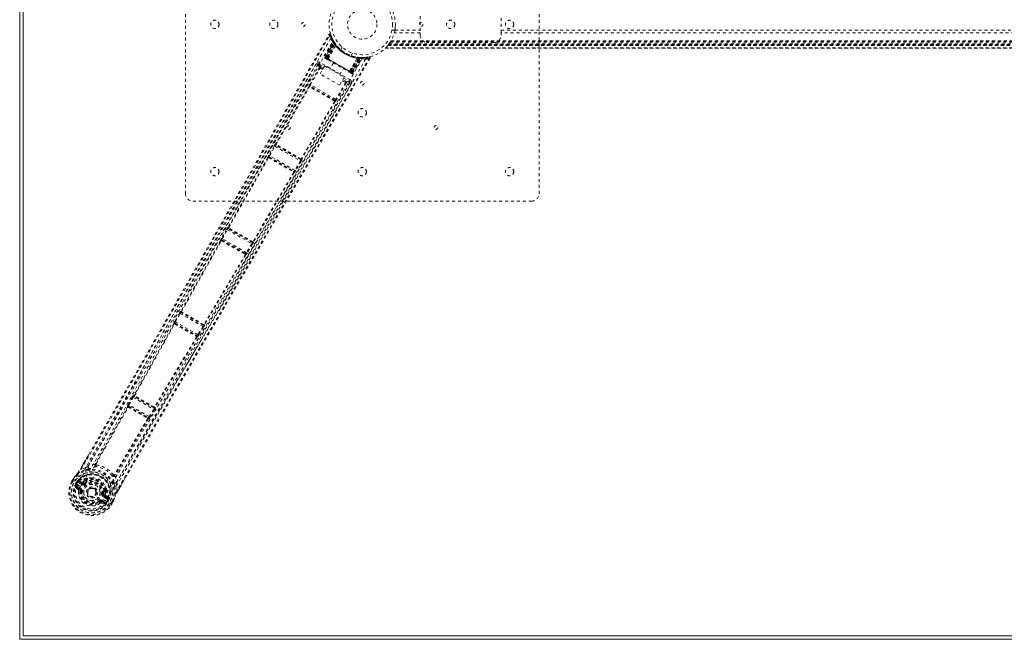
# Model space of a CAD drawing. Header units: inches. Extents: x 7.1 to 78.6, y 19.7 to 61.4.
# Tile 1 of 5: x 7.1 to 40.5, y 19.7 to 40.7. Entities that reach past the tile are written whole.
import ezdxf

# ---------------------------------------------------------------- set-up
doc = ezdxf.new("R2010")
doc.units = ezdxf.units.IN
doc.header["$MEASUREMENT"] = 0
doc.linetypes.add('SLD-Dashed', pattern=[0.075, 0.05, -0.025])
doc.linetypes.add('SLD-Solid', pattern=[0])

msp = doc.modelspace()

# ---------------------------------------------------------------- linework, layer by layer
at = {"color": 7, "linetype": 'SLD-Solid', "lineweight": 15}
for p, q in [((7.09, 19.682), (7.09, 61.432)), ((7.208, 19.801), (7.208, 61.314)), ((7.208, 61.314), (7.208, 19.801)), ((78.472, 19.801), (7.208, 19.801)), ((7.208, 19.801), (78.472, 19.801)), ((78.59, 19.682), (7.09, 19.682))]:
    msp.add_line(p, q, dxfattribs=at)
at = {"color": 7, "linetype": 'SLD-Dashed', "lineweight": 0}
for p, q in [((12.715, 34.807), (12.715, 46.307)), ((24.715, 46.307), (24.715, 34.807)), ((20.68, 40.839), (20.68, 40.276)), ((23.43, 40.276), (23.43, 40.839)), ((19.726, 40.357), (19.822, 40.357)), ((20.68, 40.276), (19.805, 40.276)), ((19.823, 40.36), (20.68, 40.36)), ((20.68, 40.192), (20.68, 40.276)), ((23.43, 40.36), (62.25, 40.36)), ((62.25, 40.276), (23.43, 40.276)), ((23.43, 40.276), (23.43, 40.192)), ((17.444, 39.449), (17.728, 39.984)), ((17.455, 39.442), (17.736, 39.97)), ((17.749, 39.954), (17.47, 39.429)), ((17.471, 39.433), (17.747, 39.951)), ((17.477, 39.429), (17.756, 39.912)), ((17.489, 39.422), (17.764, 39.9)), ((17.776, 39.883), (17.505, 39.413)), ((17.529, 39.399), (17.789, 39.887)), ((17.789, 39.885), (17.53, 39.399)), ((17.554, 39.385), (17.811, 39.842)), ((17.814, 39.838), (17.557, 39.383)), ((17.736, 39.999), (17.728, 40.013)), ((17.736, 39.97), (17.728, 39.984)), ((17.739, 39.992), (17.731, 40.006)), ((17.787, 39.918), (17.746, 39.981)), ((17.789, 39.887), (17.747, 39.951)), ((17.776, 39.883), (17.8, 39.9)), ((17.781, 39.926), (17.78, 39.928)), ((17.788, 39.916), (17.787, 39.918)), ((17.789, 39.915), (17.788, 39.916)), ((17.789, 39.887), (17.789, 39.885)), ((17.814, 39.838), (17.811, 39.842)), ((17.83, 39.859), (17.826, 39.864)), ((18.037, 39.782), (17.989, 39.699)), ((66.167, 39.764), (19.513, 39.764)), ((19.588, 39.847), (19.584, 39.842)), ((66.097, 39.842), (19.584, 39.842)), ((19.584, 39.842), (66.097, 39.842)), ((19.588, 39.847), (66.093, 39.847)), ((19.591, 39.851), (19.589, 39.848)), ((19.589, 39.848), (66.092, 39.848)), ((66.09, 39.851), (19.591, 39.851)), ((19.591, 39.851), (66.09, 39.851)), ((66.08, 39.863), (19.6, 39.863)), ((66.077, 39.867), (19.604, 39.867)), ((19.605, 39.869), (66.076, 39.869)), ((19.607, 39.871), (66.074, 39.871)), ((19.623, 39.893), (66.057, 39.893)), ((19.668, 39.959), (66.013, 39.959)), ((19.683, 39.984), (65.997, 39.984)), ((19.694, 40.002), (65.987, 40.002)), ((23.18, 39.942), (20.93, 39.942)), ((17.444, 39.449), (17.455, 39.442)), ((17.489, 39.422), (17.455, 39.442)), ((17.471, 39.433), (17.529, 39.399)), ((18.357, 38.921), (17.478, 39.429)), ((18.335, 39.499), (18.383, 39.582)), ((18.573, 39.44), (18.607, 39.437)), ((18.604, 39.435), (18.601, 39.407)), ((18.622, 39.434), (18.624, 39.434)), ((18.626, 39.433), (18.624, 39.434)), ((18.7, 39.43), (18.626, 39.433)), ((18.638, 39.433), (18.636, 39.404)), ((18.693, 39.431), (18.814, 39.434)), ((18.737, 39.43), (18.721, 39.43)), ((18.84, 39.437), (18.816, 39.433)), ((18.822, 39.435), (18.953, 39.455)), ((19.5, 39.752), (66.181, 39.752)), ((66.18, 39.752), (19.501, 39.752)), ((19.502, 39.752), (66.179, 39.752)), ((17.216, 39.201), (17.164, 39.231)), ((17.215, 39.199), (17.214, 39.198)), ((17.223, 39.21), (17.216, 39.201)), ((17.223, 39.209), (17.217, 39.201)), ((17.257, 39.212), (17.421, 39.117)), ((17.282, 38.877), (17.439, 39.149)), ((18.31, 38.674), (17.287, 39.264)), ((17.392, 39.068), (17.308, 39.117)), ((17.439, 39.149), (18.105, 38.765)), ((17.475, 39.397), (17.467, 39.402)), ((17.483, 39.393), (17.53, 39.365)), ((17.489, 39.422), (18.345, 38.928)), ((18.329, 38.937), (17.505, 39.413)), ((17.53, 39.399), (17.529, 39.399)), ((17.554, 39.385), (17.557, 39.383)), ((17.734, 39.248), (17.618, 39.046)), ((18.278, 38.967), (18.543, 39.417)), ((18.547, 39.417), (18.281, 38.965)), ((18.304, 38.952), (18.596, 39.419)), ((18.598, 39.419), (18.305, 38.951)), ((18.329, 38.937), (18.601, 39.407)), ((18.345, 38.928), (18.621, 39.405)), ((18.636, 39.404), (18.357, 38.921)), ((18.361, 38.915), (18.676, 39.419)), ((18.363, 38.918), (18.675, 39.416)), ((18.379, 38.908), (18.696, 39.416)), ((18.391, 38.902), (18.712, 39.416)), ((18.547, 39.417), (18.543, 39.417)), ((18.596, 39.419), (18.598, 39.419)), ((18.675, 39.416), (18.598, 39.419)), ((18.712, 39.416), (18.696, 39.416)), ((18.985, 39.411), (18.959, 39.426)), ((17.261, 39.092), (16.933, 38.519)), ((16.958, 38.505), (17.287, 39.077)), ((17.948, 38.493), (17.282, 38.877)), ((17.37, 39.029), (17.287, 39.077)), ((18.105, 38.765), (17.948, 38.493)), ((17.955, 38.851), (18.072, 39.053)), ((18.276, 38.935), (18.323, 38.908)), ((18.278, 38.967), (18.281, 38.965)), ((18.305, 38.951), (18.304, 38.952)), ((18.305, 38.951), (18.363, 38.918)), ((18.391, 38.902), (18.357, 38.921)), ((18.379, 38.908), (18.391, 38.902)), ((16.903, 38.45), (15.776, 36.495)), ((15.794, 36.483), (16.921, 38.438)), ((16.902, 38.45), (16.903, 38.45)), ((16.943, 38.461), (16.943, 38.462)), ((17.787, 37.975), (16.943, 38.462)), ((17.816, 38.009), (16.958, 38.505)), ((18.147, 38.58), (17.816, 38.009)), ((18.173, 38.565), (17.842, 37.994)), ((18.036, 38.644), (18.147, 38.58)), ((18.171, 38.618), (18.058, 38.683)), ((18.087, 38.733), (18.28, 38.622)), ((18.288, 38.577), (18.289, 38.579)), ((18.29, 38.582), (18.294, 38.591)), ((18.291, 38.58), (18.294, 38.591)), ((18.342, 38.55), (18.291, 38.58)), ((17.777, 37.944), (16.647, 35.991)), ((17.796, 37.934), (16.666, 35.981)), ((17.787, 37.975), (17.786, 37.975)), ((17.797, 37.934), (17.796, 37.934)), ((15.728, 36.434), (15.545, 36.111)), ((15.776, 36.495), (15.772, 36.495)), ((15.783, 36.454), (15.787, 36.454)), ((16.628, 35.966), (15.783, 36.454)), ((15.791, 36.452), (15.791, 36.452)), ((15.571, 36.096), (15.754, 36.419)), ((16.424, 35.604), (15.571, 36.096)), ((15.754, 36.419), (16.612, 35.924)), ((15.516, 36.041), (14.161, 33.664)), ((14.179, 33.652), (15.534, 36.029)), ((15.515, 36.042), (15.516, 36.041)), ((15.557, 36.052), (15.556, 36.054)), ((15.556, 36.054), (16.395, 35.569)), ((15.56, 36.05), (15.56, 36.05)), ((16.612, 35.924), (16.424, 35.604)), ((16.637, 35.909), (16.45, 35.589)), ((16.622, 35.972), (16.623, 35.972)), ((16.626, 35.97), (16.628, 35.966)), ((16.666, 35.981), (16.669, 35.977)), ((16.384, 35.538), (15.003, 33.176)), ((16.404, 35.528), (15.023, 33.167)), ((16.389, 35.571), (16.389, 35.571)), ((16.395, 35.569), (16.393, 35.569)), ((16.405, 35.528), (16.404, 35.528)), ((24.465, 34.557), (12.965, 34.557)), ((14.113, 33.603), (13.941, 33.295)), ((13.967, 33.28), (14.139, 33.588)), ((14.139, 33.588), (14.968, 33.11)), ((14.161, 33.664), (14.156, 33.664)), ((14.167, 33.624), (14.172, 33.624)), ((14.985, 33.152), (14.167, 33.624)), ((14.175, 33.622), (14.176, 33.622)), ((13.912, 33.224), (12.561, 30.821)), ((12.58, 30.808), (13.93, 33.212)), ((13.911, 33.226), (13.912, 33.224)), ((13.953, 33.236), (13.952, 33.237)), ((13.952, 33.237), (14.757, 32.772)), ((13.957, 33.233), (13.957, 33.233)), ((14.787, 32.807), (13.967, 33.28)), ((14.968, 33.11), (14.787, 32.807)), ((14.993, 33.094), (14.813, 32.792)), ((14.979, 33.158), (14.979, 33.158)), ((14.982, 33.156), (14.985, 33.152)), ((15.023, 33.167), (15.026, 33.162)), ((14.752, 32.774), (14.752, 32.774)), ((14.757, 32.772), (14.756, 32.772)), ((14.747, 32.741), (13.34, 30.369)), ((14.766, 32.731), (13.36, 30.36)), ((14.768, 32.731), (14.766, 32.731)), ((12.511, 30.76), (12.354, 30.473)), ((12.38, 30.458), (12.538, 30.745)), ((12.538, 30.745), (13.307, 30.301)), ((12.561, 30.821), (12.554, 30.822)), ((12.565, 30.781), (12.572, 30.781)), ((13.324, 30.343), (12.565, 30.781)), ((12.368, 30.412), (12.366, 30.414)), ((12.366, 30.414), (13.106, 29.987)), ((13.137, 30.021), (12.38, 30.458)), ((12.325, 30.403), (12.327, 30.401)), ((13.307, 30.301), (13.137, 30.021)), ((13.332, 30.286), (13.162, 30.006)), ((13.32, 30.349), (13.324, 30.343)), ((13.36, 30.36), (13.364, 30.354)), ((13.106, 29.987), (13.103, 29.988)), ((13.116, 29.946), (13.114, 29.946)), ((10.914, 27.91), (10.773, 27.651)), ((10.799, 27.637), (10.94, 27.896)), ((10.94, 27.896), (11.638, 27.493)), ((10.97, 27.969), (10.959, 27.971)), ((10.97, 27.931), (10.981, 27.929)), ((11.653, 27.536), (10.97, 27.931)), ((10.991, 27.949), (10.991, 27.949)), ((10.75, 27.576), (9.658, 25.644)), ((9.677, 25.63), (10.769, 27.563)), ((10.747, 27.58), (10.75, 27.576)), ((10.773, 27.651), (10.761, 27.626)), ((10.777, 27.564), (10.777, 27.564)), ((10.791, 27.588), (10.788, 27.592)), ((10.788, 27.592), (11.45, 27.21)), ((11.484, 27.242), (10.799, 27.637)), ((11.638, 27.493), (11.484, 27.242)), ((11.663, 27.477), (11.509, 27.226)), ((11.646, 27.545), (11.653, 27.536)), ((11.686, 27.555), (11.693, 27.547)), ((11.435, 27.179), (10.307, 25.266)), ((11.456, 27.169), (10.329, 25.257)), ((11.45, 27.21), (11.446, 27.21)), ((11.46, 27.168), (11.456, 27.169)), ((11.509, 27.226), (11.494, 27.203)), ((9.15, 25.462), (9.437, 25.959)), ((9.317, 25.499), (9.176, 25.448)), ((9.646, 25.631), (9.645, 25.631)), ((9.676, 25.63), (9.676, 25.629)), ((8.863, 25.053), (8.903, 25.12)), ((8.905, 25.12), (8.865, 25.052)), ((8.928, 25.105), (8.889, 25.038)), ((8.903, 25.12), (8.903, 25.12)), ((8.927, 25.16), (8.929, 25.164)), ((9.092, 25.057), (9.106, 25.061)), ((9.106, 25.061), (9.106, 25.061)), ((9.106, 25.061), (9.106, 25.061)), ((9.217, 25.021), (9.106, 25.061)), ((9.336, 25.086), (9.252, 25.027)), ((9.356, 25.119), (9.336, 25.086)), ((9.374, 25.105), (9.355, 25.071)), ((9.372, 25.137), (9.392, 25.148)), ((10.307, 25.265), (10.307, 25.266)), ((10.324, 25.239), (10.324, 25.239)), ((10.729, 25.252), (10.425, 24.726)), ((8.863, 25.053), (8.867, 25.051)), ((8.913, 25.024), (8.867, 25.051)), ((9.059, 24.94), (8.913, 25.024)), ((8.979, 24.844), (9.07, 24.765)), ((8.994, 24.977), (9.031, 25.04)), ((9.056, 25.024), (9.02, 24.962)), ((9.025, 24.96), (9.02, 24.962)), ((9.114, 24.785), (9.023, 24.861)), ((9.023, 24.861), (9.124, 24.802)), ((9.063, 25.026), (9.025, 24.96)), ((9.025, 24.96), (9.025, 24.96)), ((9.031, 25.04), (9.032, 25.041)), ((9.032, 25.041), (9.056, 25.024)), ((9.038, 24.886), (9.139, 24.828)), ((9.057, 25.025), (9.073, 25.045)), ((9.057, 25.025), (9.072, 25.039)), ((9.059, 24.94), (9.059, 24.94)), ((9.072, 25.039), (9.063, 25.026)), ((9.092, 25.057), (9.088, 25.055)), ((9.2, 24.934), (9.088, 24.998)), ((9.092, 25.057), (9.092, 25.057)), ((9.103, 25.024), (9.227, 24.981)), ((9.215, 24.96), (9.103, 25.024)), ((9.114, 24.785), (9.124, 24.802)), ((9.227, 24.981), (9.215, 24.96)), ((9.374, 25.044), (9.296, 24.989)), ((9.296, 24.989), (9.313, 24.966)), ((9.401, 24.736), (9.405, 24.745)), ((9.405, 24.745), (9.413, 24.757)), ((9.984, 24.708), (10.003, 24.741)), ((10.025, 24.732), (10.006, 24.699)), ((10.032, 24.778), (10.033, 24.756)), ((10.4, 24.741), (10.374, 24.889)), ((9.085, 24.724), (9.144, 24.717)), ((9.144, 24.717), (9.144, 24.724)), ((9.168, 24.714), (9.144, 24.717)), ((9.882, 24.399), (9.983, 24.341)), ((9.914, 24.619), (9.943, 24.616)), ((9.943, 24.616), (9.951, 24.711)), ((9.943, 24.616), (9.944, 24.593)), ((10.054, 24.441), (9.943, 24.505)), ((9.97, 24.553), (9.958, 24.531)), ((10.069, 24.467), (9.958, 24.531)), ((9.97, 24.553), (10.069, 24.467)), ((10.01, 24.563), (10.1, 24.487)), ((10.09, 24.433), (10.053, 24.366)), ((10.057, 24.364), (10.093, 24.426)), ((10.119, 24.412), (10.083, 24.349)), ((10.098, 24.446), (10.09, 24.433)), ((10.093, 24.427), (10.098, 24.446)), ((10.093, 24.426), (10.119, 24.413)), ((10.103, 24.474), (10.1, 24.487)), ((10.104, 24.469), (10.103, 24.473)), ((10.119, 24.413), (10.119, 24.412)), ((10.337, 24.55), (10.33, 24.534)), ((9.783, 24.348), (9.768, 24.367)), ((9.856, 24.356), (9.867, 24.374)), ((9.968, 24.315), (9.856, 24.356)), ((9.861, 24.308), (9.976, 24.269)), ((9.867, 24.374), (9.968, 24.315)), ((10.018, 24.386), (10.144, 24.313)), ((10.018, 24.386), (10.018, 24.386)), ((10.053, 24.366), (10.057, 24.364)), ((10.144, 24.313), (10.164, 24.302)), ((10.164, 24.302), (10.21, 24.275)), ((10.188, 24.288), (10.226, 24.355)), ((10.21, 24.275), (10.214, 24.273)), ((10.213, 24.273), (10.252, 24.342)), ((10.214, 24.273), (10.252, 24.341)), ((10.252, 24.341), (10.252, 24.341)), ((10.275, 24.382), (10.277, 24.386))]:
    msp.add_line(p, q, dxfattribs=at)
at = {"color": 7, "linetype": 'SLD-Dashed', "lineweight": 0, "flags": 128}
for points in [[(9.176, 25.448), (9.847, 26.603), (10.524, 27.775), (11.211, 28.97), (11.87, 30.121), (12.548, 31.307), (13.225, 32.493), (13.868, 33.623), (14.439, 34.626), (14.838, 35.326), (15.493, 36.478), (16.058, 37.471), (16.597, 38.418), (17.116, 39.329), (17.614, 40.203)], [(9.437, 25.959), (11.275, 29.141), (13.382, 32.831), (15.485, 36.524), (17.587, 40.218)], [(17.587, 40.218), (17.588, 40.217), (17.589, 40.216), (17.595, 40.214), (17.603, 40.209), (17.608, 40.206), (17.613, 40.203)], [(17.639, 40.211), (17.635, 40.218), (17.629, 40.224), (17.622, 40.228), (17.615, 40.231), (17.607, 40.232), (17.6, 40.23), (17.594, 40.226), (17.589, 40.22)], [(17.643, 40.077), (16.42, 37.963), (15.202, 35.846), (13.994, 33.726), (12.798, 31.601), (11.865, 29.93), (10.935, 28.26), (10.003, 26.594), (9.059, 24.94)], [(9.151, 24.866), (10.111, 26.547), (11.057, 28.24), (12, 29.938), (12.946, 31.637), (13.9, 33.333), (15.16, 35.551), (16.431, 37.764), (17.71, 39.974)], [(17.728, 40.013), (17.729, 40.011), (17.729, 40.011)], [(17.826, 39.864), (17.827, 39.862), (17.827, 39.86), (17.826, 39.858), (17.824, 39.855), (17.822, 39.852), (17.819, 39.848), (17.815, 39.845), (17.811, 39.842)], [(17.477, 39.429), (17.464, 39.437), (17.453, 39.443), (17.449, 39.445), (17.446, 39.447), (17.444, 39.449)], [(17.505, 39.413), (17.498, 39.417), (17.492, 39.421), (17.486, 39.424), (17.48, 39.427), (17.476, 39.43), (17.473, 39.432), (17.472, 39.433), (17.471, 39.433)], [(18.559, 39.441), (18.558, 39.441), (18.556, 39.439), (18.554, 39.437), (18.553, 39.434), (18.551, 39.431), (18.55, 39.426), (18.548, 39.422), (18.547, 39.417)], [(18.657, 39.431), (18.647, 39.431), (18.638, 39.43)], [(17.164, 39.231), (16.861, 38.7), (16.541, 38.138), (16.204, 37.545), (15.849, 36.921), (15.482, 36.276), (15.432, 36.19), (15.383, 36.103), (15.333, 36.015), (15.283, 35.927), (15.232, 35.838), (15.169, 35.726), (14.978, 35.392), (14.809, 35.094), (14.66, 34.832), (14.533, 34.608), (14.462, 34.484), (14.4, 34.376), (14.347, 34.282), (14.302, 34.203), (14.266, 34.139), (14.238, 34.09), (14.173, 33.976), (14.087, 33.825), (13.828, 33.371), (13.59, 32.952), (13.476, 32.752), (13.368, 32.562), (13.264, 32.38), (13.136, 32.154), (13.006, 31.926), (12.879, 31.704), (12.756, 31.488), (12.201, 30.516), (11.611, 29.482), (11.044, 28.493), (10.469, 27.492), (9.887, 26.484), (9.317, 25.499)], [(17.216, 39.201), (15.273, 35.789), (13.331, 32.376), (11.385, 28.967), (9.424, 25.566)], [(18.713, 39.395), (17.497, 37.283), (16.274, 35.175), (15.044, 33.074), (13.803, 30.982), (12.823, 29.343), (11.842, 27.707), (10.867, 26.071), (9.908, 24.429)], [(18.835, 39.389), (17.616, 37.272), (16.392, 35.159), (15.159, 33.053), (13.918, 30.954), (12.937, 29.311), (11.955, 27.671), (10.979, 26.03), (10.018, 24.386)], [(18.959, 39.426), (18.487, 38.619), (17.996, 37.78), (17.486, 36.91), (17.098, 36.246), (17.046, 36.158), (16.994, 36.07), (16.942, 35.981), (16.89, 35.892), (16.838, 35.803), (16.775, 35.695), (16.589, 35.379), (16.42, 35.09), (16.267, 34.828), (16.13, 34.593), (15.873, 34.155), (15.649, 33.772), (15.316, 33.205), (15.014, 32.687), (14.74, 32.22), (14.433, 31.695), (14.12, 31.16), (13.516, 30.125), (12.873, 29.023), (12.254, 27.957), (11.632, 26.884), (11.007, 25.801), (10.4, 24.741)], [(18.985, 39.411), (16.838, 35.743), (14.691, 32.076), (12.549, 28.406), (10.729, 25.252)], [(17.216, 39.201), (17.221, 39.165), (17.267, 39.105)], [(17.287, 39.264), (17.276, 39.245), (17.266, 39.228), (17.259, 39.217), (17.257, 39.212)], [(17.308, 39.117), (17.262, 39.176), (17.257, 39.212)], [(17.491, 39.388), (17.489, 39.389), (17.488, 39.39), (17.485, 39.391)], [(17.53, 39.399), (17.533, 39.397), (17.538, 39.394), (17.545, 39.39), (17.554, 39.385)], [(17.542, 39.359), (17.542, 39.358), (17.544, 39.357), (17.545, 39.356), (17.548, 39.355)], [(17.548, 39.355), (17.546, 39.359), (17.546, 39.366), (17.549, 39.375), (17.554, 39.385)], [(17.548, 39.355), (17.724, 39.253), (17.903, 39.15), (18.081, 39.047), (18.257, 38.945)], [(17.557, 39.383), (17.736, 39.28), (17.917, 39.175), (18.099, 39.07), (18.278, 38.967)], [(17.261, 39.092), (17.264, 39.09), (17.27, 39.087), (17.278, 39.082), (17.287, 39.077)], [(18.281, 38.965), (18.278, 38.961), (18.274, 38.956), (18.271, 38.952), (18.268, 38.949), (18.265, 38.947), (18.262, 38.945), (18.26, 38.945), (18.258, 38.945)], [(18.258, 38.945), (18.26, 38.944), (18.262, 38.943), (18.263, 38.942), (18.264, 38.942)], [(18.281, 38.965), (18.289, 38.96), (18.297, 38.956), (18.302, 38.953), (18.304, 38.952)], [(18.363, 38.918), (18.363, 38.918), (18.361, 38.919), (18.358, 38.92), (18.354, 38.923), (18.349, 38.926), (18.343, 38.929), (18.336, 38.933), (18.329, 38.937)], [(18.331, 38.903), (18.334, 38.901), (18.336, 38.9), (18.338, 38.899), (18.339, 38.898)], [(18.345, 38.928), (18.358, 38.921), (18.369, 38.915), (18.376, 38.91), (18.379, 38.908)], [(10.374, 24.889), (10.752, 25.546), (11.148, 26.234), (11.564, 26.953), (11.999, 27.703), (12.427, 28.438), (12.788, 29.058), (13.133, 29.65), (13.504, 30.286), (13.901, 30.964), (14.023, 31.173), (14.147, 31.385), (14.273, 31.601), (14.383, 31.789), (14.472, 31.941), (14.566, 32.101), (14.664, 32.269), (14.766, 32.443), (14.973, 32.796), (15.195, 33.177), (15.434, 33.584), (15.481, 33.664), (15.493, 33.684), (15.501, 33.698), (15.513, 33.718), (15.528, 33.744), (15.545, 33.774), (15.567, 33.81), (15.641, 33.937), (15.738, 34.103), (15.84, 34.277), (15.958, 34.479), (16.094, 34.71), (16.152, 34.809), (16.212, 34.912), (16.275, 35.02), (16.341, 35.133), (16.383, 35.204), (16.423, 35.273), (16.845, 35.993), (17.252, 36.688), (17.637, 37.345), (18, 37.966), (18.342, 38.55)], [(10.378, 25.016), (12.343, 28.414), (14.322, 31.804), (16.306, 35.192), (18.291, 38.58)], [(16.933, 38.705), (16.714, 38.32), (16.432, 37.825), (16.169, 37.363), (15.925, 36.934), (15.705, 36.547), (15.503, 36.193), (15.32, 35.871), (15.156, 35.582), (14.931, 35.186), (14.784, 34.929)], [(16.943, 38.461), (16.937, 38.464), (16.931, 38.464), (16.925, 38.463), (16.921, 38.46), (16.918, 38.456), (16.917, 38.45), (16.918, 38.444), (16.921, 38.438)], [(17.775, 37.951), (17.565, 38.072), (17.352, 38.195), (17.138, 38.319), (16.929, 38.44)], [(16.958, 38.505), (16.949, 38.51), (16.941, 38.514), (16.935, 38.518), (16.933, 38.519)], [(17.782, 37.977), (17.68, 38.035), (17.577, 38.095), (17.474, 38.155), (17.37, 38.214), (17.275, 38.269), (17.18, 38.324), (17.088, 38.377), (17.017, 38.418), (16.947, 38.459)], [(18.173, 38.565), (18.17, 38.567), (18.164, 38.57), (18.157, 38.575), (18.147, 38.58)], [(18.28, 38.622), (18.245, 38.608), (18.171, 38.618)], [(18.291, 38.58), (18.256, 38.567), (18.182, 38.577)], [(18.28, 38.622), (18.28, 38.623), (18.282, 38.626), (18.285, 38.631), (18.289, 38.638), (18.293, 38.645), (18.299, 38.654), (18.304, 38.664), (18.31, 38.674)], [(17.777, 37.944), (17.777, 37.948), (17.776, 37.95), (17.775, 37.951), (17.775, 37.951)], [(17.777, 37.944), (17.784, 37.944), (17.79, 37.946), (17.794, 37.95), (17.796, 37.954), (17.797, 37.96), (17.795, 37.965), (17.791, 37.97), (17.786, 37.975)], [(17.842, 37.994), (17.841, 37.995), (17.839, 37.996), (17.836, 37.997), (17.833, 37.999), (17.829, 38.002), (17.825, 38.004), (17.821, 38.007), (17.816, 38.009)], [(15.754, 36.419), (15.75, 36.421), (15.745, 36.424), (15.741, 36.427), (15.737, 36.429), (15.734, 36.431), (15.731, 36.432), (15.729, 36.433), (15.728, 36.434)], [(15.794, 36.483), (15.788, 36.483), (15.783, 36.481), (15.779, 36.477), (15.776, 36.473), (15.776, 36.468), (15.778, 36.463), (15.782, 36.458), (15.787, 36.454)], [(15.794, 36.483), (15.795, 36.479), (15.796, 36.477), (15.796, 36.477), (15.797, 36.476)], [(15.547, 36.11), (15.54, 36.101), (15.538, 36.097)], [(15.571, 36.096), (15.562, 36.102), (15.554, 36.106), (15.548, 36.11), (15.545, 36.111)], [(15.557, 36.052), (15.55, 36.055), (15.544, 36.055), (15.538, 36.054), (15.534, 36.051), (15.531, 36.047), (15.53, 36.041), (15.531, 36.035), (15.534, 36.029)], [(15.542, 36.03), (15.541, 36.031), (15.54, 36.031), (15.538, 36.031), (15.534, 36.029)], [(16.637, 35.909), (16.637, 35.909), (16.635, 35.91), (16.632, 35.912), (16.629, 35.914), (16.625, 35.916), (16.621, 35.918), (16.616, 35.921), (16.612, 35.924)], [(16.626, 35.97), (16.632, 35.967), (16.638, 35.966), (16.643, 35.967), (16.648, 35.97), (16.65, 35.974), (16.651, 35.979), (16.65, 35.985), (16.647, 35.991)], [(16.64, 35.989), (16.641, 35.989), (16.642, 35.989), (16.644, 35.989), (16.647, 35.991)], [(16.384, 35.538), (16.384, 35.542), (16.383, 35.544), (16.383, 35.545), (16.382, 35.545)], [(16.384, 35.538), (16.391, 35.538), (16.397, 35.54), (16.401, 35.544), (16.404, 35.549), (16.404, 35.554), (16.402, 35.56), (16.398, 35.565), (16.393, 35.569)], [(16.45, 35.589), (16.447, 35.59), (16.441, 35.594), (16.433, 35.599), (16.424, 35.604)], [(16.441, 35.576), (16.443, 35.579), (16.448, 35.59)], [(14.139, 33.588), (14.134, 33.591), (14.13, 33.593), (14.125, 33.596), (14.122, 33.598), (14.118, 33.6), (14.116, 33.601), (14.114, 33.602), (14.113, 33.603)], [(14.179, 33.652), (14.173, 33.652), (14.168, 33.65), (14.164, 33.647), (14.161, 33.643), (14.161, 33.638), (14.163, 33.632), (14.167, 33.628), (14.172, 33.624)], [(14.179, 33.652), (14.18, 33.648), (14.18, 33.647), (14.181, 33.646), (14.182, 33.646)], [(13.953, 33.236), (13.946, 33.238), (13.94, 33.239), (13.934, 33.238), (13.929, 33.235), (13.927, 33.23), (13.926, 33.224), (13.927, 33.218), (13.93, 33.212)], [(13.938, 33.213), (13.937, 33.214), (13.936, 33.214), (13.934, 33.214), (13.93, 33.212)], [(13.943, 33.294), (13.935, 33.282), (13.932, 33.278)], [(13.967, 33.28), (13.958, 33.285), (13.95, 33.29), (13.944, 33.293), (13.941, 33.295)], [(14.993, 33.094), (14.993, 33.095), (14.991, 33.096), (14.988, 33.097), (14.985, 33.099), (14.981, 33.102), (14.977, 33.104), (14.972, 33.107), (14.968, 33.11)], [(14.982, 33.156), (14.988, 33.153), (14.994, 33.153), (15, 33.154), (15.004, 33.156), (15.007, 33.16), (15.007, 33.165), (15.006, 33.171), (15.003, 33.176)], [(14.996, 33.175), (14.997, 33.175), (14.998, 33.175), (15, 33.175), (15.003, 33.176)], [(14.747, 32.741), (14.746, 32.745), (14.745, 32.747), (14.745, 32.747), (14.744, 32.748)], [(14.747, 32.741), (14.754, 32.741), (14.759, 32.743), (14.764, 32.746), (14.767, 32.751), (14.767, 32.757), (14.765, 32.763), (14.761, 32.768), (14.756, 32.772)], [(14.813, 32.792), (14.81, 32.793), (14.804, 32.797), (14.796, 32.802), (14.787, 32.807)], [(14.802, 32.775), (14.805, 32.78), (14.811, 32.793)], [(12.538, 30.745), (12.533, 30.748), (12.528, 30.751), (12.524, 30.753), (12.52, 30.755), (12.517, 30.757), (12.514, 30.758), (12.512, 30.759), (12.511, 30.76)], [(12.58, 30.808), (12.574, 30.808), (12.568, 30.806), (12.564, 30.803), (12.562, 30.799), (12.562, 30.794), (12.564, 30.789), (12.567, 30.785), (12.572, 30.781)], [(12.368, 30.412), (12.361, 30.415), (12.355, 30.416), (12.349, 30.414), (12.344, 30.411), (12.341, 30.406), (12.34, 30.4), (12.342, 30.394), (12.345, 30.388)], [(12.356, 30.472), (12.348, 30.46), (12.345, 30.456)], [(12.38, 30.458), (12.371, 30.463), (12.363, 30.468), (12.357, 30.471), (12.354, 30.473)], [(12.327, 30.401), (11.648, 29.184), (10.97, 27.969)], [(10.989, 27.955), (11.667, 29.171), (12.345, 30.388)], [(12.353, 30.389), (12.352, 30.39), (12.351, 30.39), (12.349, 30.39), (12.345, 30.388)], [(13.332, 30.286), (13.331, 30.286), (13.33, 30.287), (13.327, 30.289), (13.324, 30.291), (13.32, 30.293), (13.316, 30.296), (13.311, 30.298), (13.307, 30.301)], [(13.32, 30.349), (13.326, 30.347), (13.332, 30.346), (13.337, 30.347), (13.341, 30.349), (13.344, 30.354), (13.344, 30.359), (13.343, 30.364), (13.34, 30.369)], [(13.333, 30.368), (13.334, 30.368), (13.335, 30.368), (13.337, 30.368), (13.34, 30.369)], [(13.093, 29.956), (12.379, 28.76), (11.665, 27.565)], [(13.114, 29.946), (12.399, 28.75), (11.686, 27.555)], [(13.093, 29.956), (13.1, 29.956), (13.106, 29.958), (13.111, 29.962), (13.114, 29.966), (13.115, 29.972), (13.113, 29.978), (13.109, 29.983), (13.103, 29.988)], [(13.162, 30.006), (13.16, 30.008), (13.154, 30.011), (13.146, 30.016), (13.137, 30.021)], [(13.152, 29.99), (13.154, 29.994), (13.16, 30.007)], [(10.94, 27.896), (10.935, 27.899), (10.931, 27.901), (10.926, 27.903), (10.923, 27.905), (10.919, 27.907), (10.917, 27.909), (10.915, 27.91), (10.914, 27.91)], [(10.989, 27.955), (10.983, 27.955), (10.977, 27.954), (10.973, 27.951), (10.971, 27.947), (10.971, 27.942), (10.973, 27.937), (10.976, 27.932), (10.981, 27.929)], [(10.791, 27.588), (10.785, 27.591), (10.778, 27.591), (10.772, 27.59), (10.768, 27.587), (10.765, 27.581), (10.764, 27.575), (10.766, 27.569), (10.769, 27.563)], [(10.777, 27.564), (10.776, 27.565), (10.775, 27.565), (10.773, 27.565), (10.769, 27.563)], [(10.799, 27.637), (10.791, 27.642), (10.782, 27.646), (10.776, 27.65), (10.773, 27.651)], [(11.663, 27.477), (11.662, 27.478), (11.661, 27.479), (11.658, 27.481), (11.655, 27.483), (11.651, 27.485), (11.647, 27.488), (11.643, 27.49), (11.638, 27.493)], [(11.646, 27.545), (11.651, 27.543), (11.657, 27.542), (11.662, 27.543), (11.666, 27.545), (11.668, 27.549), (11.669, 27.554), (11.668, 27.56), (11.665, 27.565)], [(11.658, 27.564), (11.659, 27.564), (11.66, 27.563), (11.662, 27.563), (11.665, 27.565)], [(11.435, 27.179), (11.434, 27.183), (11.433, 27.185), (11.433, 27.186), (11.432, 27.186)], [(11.435, 27.179), (11.442, 27.179), (11.448, 27.181), (11.453, 27.184), (11.456, 27.189), (11.457, 27.195), (11.455, 27.201), (11.451, 27.206), (11.446, 27.21)], [(11.509, 27.226), (11.506, 27.228), (11.501, 27.232), (11.493, 27.237), (11.484, 27.242)], [(9.44, 25.958), (9.318, 25.748), (9.152, 25.462)], [(9.038, 25.292), (9.185, 25.387), (9.333, 25.443)], [(9.058, 25.319), (9.089, 25.364), (9.15, 25.462)], [(9.15, 25.462), (9.15, 25.462), (9.151, 25.462), (9.153, 25.461), (9.156, 25.459), (9.16, 25.457), (9.165, 25.454), (9.17, 25.451), (9.176, 25.448)], [(9.645, 25.631), (9.533, 25.605), (9.424, 25.566)], [(9.46, 25.471), (9.472, 25.474), (9.48, 25.477)], [(9.646, 25.631), (9.642, 25.621), (9.641, 25.611), (9.644, 25.602), (9.649, 25.596), (9.657, 25.593), (9.666, 25.593), (9.675, 25.596), (9.684, 25.602)], [(8.928, 25.105), (8.923, 25.108), (8.918, 25.111), (8.913, 25.114), (8.909, 25.116), (8.906, 25.118), (8.904, 25.119), (8.903, 25.12), (8.903, 25.12)], [(8.93, 25.164), (8.931, 25.164), (8.932, 25.164), (8.932, 25.163), (8.931, 25.162), (8.928, 25.154), (8.926, 25.15), (8.927, 25.148), (8.927, 25.147), (8.93, 25.144), (8.931, 25.143), (8.932, 25.141), (8.932, 25.139), (8.93, 25.133), (8.928, 25.128), (8.928, 25.123), (8.929, 25.114), (8.93, 25.11), (8.928, 25.105)], [(8.927, 25.16), (8.982, 25.23), (9.031, 25.284)], [(9.038, 25.292), (8.987, 25.236), (8.93, 25.164)], [(9.031, 25.284), (9.044, 25.3), (9.058, 25.319)], [(9.038, 25.292), (9.034, 25.289), (9.031, 25.284)], [(9.356, 25.119), (9.371, 25.137), (9.372, 25.137)], [(9.552, 25.165), (9.492, 25.166), (9.392, 25.148)], [(10.28, 25.258), (10.279, 25.248), (10.28, 25.238), (10.285, 25.23), (10.291, 25.225), (10.3, 25.224), (10.308, 25.226), (10.316, 25.231), (10.324, 25.239)], [(10.324, 25.239), (10.358, 25.129), (10.378, 25.016)], [(10.424, 24.727), (10.562, 24.968), (10.681, 25.176), (10.726, 25.254)], [(8.889, 25.038), (8.884, 25.041), (8.878, 25.044), (8.874, 25.047), (8.869, 25.049), (8.866, 25.051), (8.864, 25.052), (8.863, 25.053), (8.863, 25.053)], [(8.992, 24.893), (9.016, 24.894), (9.038, 24.886)], [(9.038, 24.886), (9.035, 24.882), (9.032, 24.877), (9.03, 24.872), (9.028, 24.868), (9.026, 24.865), (9.024, 24.863), (9.023, 24.861), (9.023, 24.861)], [(9.056, 25.024), (9.057, 25.024), (9.057, 25.025)], [(9.088, 24.998), (9.074, 25.01), (9.063, 25.026)], [(9.103, 25.024), (9.103, 25.024), (9.102, 25.022), (9.101, 25.02), (9.099, 25.017), (9.096, 25.013), (9.094, 25.008), (9.091, 25.003), (9.088, 24.998)], [(9.151, 24.866), (9.117, 24.794), (9.1, 24.715), (9.1, 24.633), (9.118, 24.553), (9.151, 24.476), (9.198, 24.407), (9.258, 24.347), (9.328, 24.298), (9.405, 24.262), (9.487, 24.24), (9.571, 24.234), (9.654, 24.243), (9.732, 24.269), (9.803, 24.309), (9.863, 24.364), (9.908, 24.429)], [(9.139, 24.828), (9.136, 24.823), (9.133, 24.818), (9.131, 24.814), (9.129, 24.81), (9.127, 24.807), (9.125, 24.804), (9.124, 24.803), (9.124, 24.802)], [(9.2, 24.934), (9.203, 24.939), (9.206, 24.944), (9.208, 24.948), (9.21, 24.952), (9.212, 24.955), (9.214, 24.958), (9.215, 24.959), (9.215, 24.96)], [(9.252, 25.027), (9.231, 25.019), (9.217, 25.021)], [(9.331, 24.942), (9.328, 24.947), (9.325, 24.951), (9.322, 24.955), (9.319, 24.959), (9.317, 24.962), (9.315, 24.964), (9.314, 24.965), (9.313, 24.966)], [(10.032, 24.778), (9.998, 24.874), (9.966, 24.926)], [(10.033, 24.756), (10.033, 24.755), (10.025, 24.732)], [(10.278, 24.999), (10.275, 25.011), (10.273, 25.019)], [(10.317, 24.875), (10.342, 24.719), (10.334, 24.544)], [(10.425, 24.726), (10.425, 24.726), (10.424, 24.727), (10.422, 24.728), (10.419, 24.73), (10.416, 24.732), (10.411, 24.735), (10.406, 24.738), (10.4, 24.741)], [(9.198, 24.71), (9.192, 24.711), (9.186, 24.712), (9.181, 24.712), (9.177, 24.713), (9.173, 24.713), (9.17, 24.714), (9.169, 24.714), (9.168, 24.714)], [(9.882, 24.399), (9.879, 24.395), (9.876, 24.39), (9.873, 24.385), (9.871, 24.381), (9.869, 24.378), (9.868, 24.376), (9.867, 24.374), (9.867, 24.374)], [(9.884, 24.623), (9.89, 24.622), (9.895, 24.622), (9.9, 24.621), (9.905, 24.621), (9.908, 24.62), (9.911, 24.62), (9.913, 24.619), (9.914, 24.619)], [(9.943, 24.505), (9.946, 24.51), (9.948, 24.515), (9.951, 24.519), (9.953, 24.523), (9.955, 24.526), (9.956, 24.529), (9.957, 24.53), (9.958, 24.531)], [(10.006, 24.699), (10.005, 24.652), (9.998, 24.597)], [(9.998, 24.597), (10.001, 24.575), (10.01, 24.563)], [(10.054, 24.441), (10.057, 24.446), (10.06, 24.45), (10.063, 24.455), (10.065, 24.459), (10.067, 24.462), (10.068, 24.464), (10.069, 24.466), (10.069, 24.467)], [(10.09, 24.433), (10.072, 24.434), (10.054, 24.441)], [(10.093, 24.427), (10.093, 24.426), (10.093, 24.426)], [(10.275, 24.382), (10.308, 24.465), (10.33, 24.534)], [(10.277, 24.386), (10.311, 24.472), (10.334, 24.544)], [(10.33, 24.534), (10.333, 24.539), (10.334, 24.544)], [(9.75, 24.391), (9.754, 24.387), (9.757, 24.382), (9.76, 24.378), (9.763, 24.375), (9.765, 24.372), (9.767, 24.369), (9.768, 24.368), (9.768, 24.367)], [(9.968, 24.315), (9.968, 24.316), (9.969, 24.317), (9.97, 24.32), (9.972, 24.323), (9.974, 24.327), (9.977, 24.331), (9.98, 24.336), (9.983, 24.341)], [(9.983, 24.341), (10, 24.326), (10.011, 24.305)], [(10.214, 24.273), (10.214, 24.273), (10.213, 24.273), (10.211, 24.275), (10.208, 24.277), (10.204, 24.279), (10.199, 24.282), (10.194, 24.285), (10.188, 24.288)], [(10.226, 24.355), (10.23, 24.359), (10.243, 24.364), (10.247, 24.367), (10.25, 24.371), (10.253, 24.375), (10.254, 24.376), (10.256, 24.376), (10.26, 24.376), (10.263, 24.375), (10.265, 24.375), (10.266, 24.376), (10.269, 24.379), (10.274, 24.386), (10.275, 24.387), (10.276, 24.387), (10.277, 24.387), (10.277, 24.386)], [(10.226, 24.355), (10.232, 24.352), (10.237, 24.35), (10.242, 24.347), (10.246, 24.344), (10.249, 24.342), (10.251, 24.341), (10.252, 24.341), (10.252, 24.341)]]:
    msp.add_lwpolyline(points, dxfattribs=at)
at = {"color": 7, "linetype": 'SLD-Dashed', "lineweight": 0}
for centre, radius in [((18.715, 40.557), 1.125), ((18.715, 40.557), 1.03), ((18.715, 40.557), 0.5), ((13.715, 40.557), 0.141), ((15.715, 40.557), 0.141), ((16.715, 40.557), 0.0625), ((20.715, 40.557), 0.0625), ((21.715, 40.557), 0.141), ((23.715, 40.557), 0.141), ((18.715, 38.557), 0.0625), ((18.715, 37.557), 0.141), ((16.215, 37.057), 0.0625), ((21.215, 37.057), 0.0625), ((13.715, 35.557), 0.141), ((18.715, 35.557), 0.141), ((23.715, 35.557), 0.141), ((9.541, 24.667), 0.7), ((9.541, 24.667), 0.69), ((9.541, 24.667), 0.623), ((9.541, 24.667), 0.32), ((9.541, 24.667), 0.275), ((9.541, 24.667), 0.188), ((9.541, 24.667), 0.156), ((9.541, 24.667), 0.142), ((9.541, 24.667), 0.14), ((9.541, 24.667), 0.138)]:
    msp.add_circle(centre, radius, dxfattribs=at)
for centre, radius, start, end in [((18.844, 40.54), 0.995, 349.5951, 356.88), ((17.613, 40.203), 0.03, 17.8329, 150.3445), ((18.715, 40.585), 1.186, 198.0281, 205.3547), ((17.174, 41.619), 1.482, 287.2299, 288.389), ((18.715, 40.557), 1.157, 197.8168, 282.1805), ((18.7, 40.551), 1.111, 197.9333, 205.3831), ((20.93, 40.192), 0.25, 180, 270), ((23.18, 40.192), 0.25, 270, 360), ((17.669, 40.062), 0.03, 25.924, 149.6766), ((18.817, 40.765), 1.361, 210.3882, 215.5328), ((18.715, 40.557), 1.127, 205.3355, 210.4653), ((17.739, 39.943), 0.043, 84.1904, 132.9866), ((18.731, 40.585), 1.19, 210.8727, 269.1272), ((17.702, 39.998), 0.03, 331.9904, 28.8847), ((17.705, 39.997), 0.0278, 324.936, 29.3788), ((18.51, 40.24), 0.822, 198.16, 203.5199), ((17.71, 39.984), 0.0299, 331.9096, 29.6707), ((18.462, 40.412), 0.835, 209.6226, 211.1866), ((18.5, 40.234), 0.808, 199.0427, 204.4147), ((18.715, 40.557), 1.128, 210.4639, 269.5361), ((17.721, 39.965), 0.0299, 331.8071, 30.7266), ((18.708, 40.553), 1.119, 210.7425, 215.7039), ((17.728, 39.965), 0.0236, 321.9926, 25.2343), ((18.533, 40.244), 0.838, 200.4143, 205.4982), ((17.794, 39.873), 0.0548, 103.5826, 134.1885), ((18.715, 40.556), 1.155, 213.8885, 266.1118), ((17.819, 39.837), 0.0832, 111.4167, 131.3988), ((18.715, 40.556), 1.155, 214.6404, 265.359), ((18.715, 40.556), 1.155, 215.661, 264.3389), ((17.762, 39.901), 0.0297, 331.4763, 34.4595), ((17.763, 39.9), 0.0297, 331.4755, 34.5405), ((18.465, 40.197), 0.744, 204.7616, 208.5401), ((17.797, 39.868), 0.0345, 298.9497, 345.1354), ((18.697, 40.526), 1.12, 217.9115, 262.0885), ((18.717, 40.555), 1.122, 314.3071, 315.1815), ((18.332, 40.86), 1.613, 321.3051, 322.2089), ((18.758, 40.526), 1.072, 322.1633, 323.8511), ((18.716, 40.557), 1.124, 322.2613, 329.3855), ((17.47, 39.435), 0.03, 152.0017, 239.9898), ((17.549, 39.467), 0.104, 190.7213, 216.0554), ((17.482, 39.428), 0.03, 151.965, 239.9685), ((17.498, 39.419), 0.03, 151.9351, 239.9316), ((17.502, 39.42), 0.0334, 157.6583, 238.9823), ((18.577, 39.417), 0.0345, 134.8494, 181.0595), ((18.715, 40.557), 1.127, 262.0328, 265.3546), ((18.622, 39.404), 0.0297, 85.4617, 148.5257), ((18.623, 39.404), 0.0297, 85.539, 148.5259), ((18.715, 40.557), 1.127, 264.313, 269.2401), ((18.553, 39.42), 0.0702, 347.3175, 11.0729), ((18.715, 40.458), 1.028, 266.5872, 271.2092), ((18.7, 39.4), 0.0299, 89.2674, 148.2015), ((18.7, 39.402), 0.0281, 88.4125, 151.1777), ((18.722, 39.4), 0.0299, 90.3279, 148.0947), ((18.715, 40.557), 1.127, 269.5361, 274.6627), ((18.671, 39.405), 0.043, 347.0432, 35.7821), ((18.716, 40.044), 0.614, 269.4346, 270.4758), ((18.735, 39.403), 0.0272, 90.0221, 152.6214), ((18.738, 39.4), 0.03, 91.1128, 148.0114), ((18.718, 40.538), 1.108, 274.6023, 281.891), ((18.809, 39.404), 0.03, 330.3205, 94.0816), ((18.959, 39.426), 0.03, 329.6509, 102.17), ((18.818, 39.411), 0.142, 6.1122, 18.2649), ((17.242, 39.186), 0.09, 60.0133, 150.3543), ((17.242, 39.189), 0.0277, 56.8902, 132.265), ((17.223, 39.117), 0.0456, 326.8424, 345.8852), ((17.293, 39.09), 0.03, 60.4183, 150.0217), ((17.065, 39.22), 0.264, 327.2327, 337.0144), ((17.585, 39.58), 0.211, 232.3411, 238.9834), ((18.061, 39.089), 0.662, 149.7601, 152.2674), ((17.881, 39.188), 0.438, 149.0719, 152.8586), ((17.556, 39.385), 0.0299, 151.7962, 239.8162), ((17.557, 39.384), 0.0299, 151.7904, 239.8165), ((17.583, 39.36), 0.0354, 139.2619, 189.2423), ((18.529, 40.155), 0.739, 271.4462, 275.2501), ((18.534, 40.248), 0.844, 274.519, 279.5691), ((18.543, 40.208), 0.807, 275.5783, 280.9606), ((18.543, 40.226), 0.828, 276.4984, 281.8222), ((18.844, 40.751), 1.362, 264.4704, 269.6088), ((18.739, 40.573), 1.188, 274.6502, 281.9681), ((18.245, 38.979), 0.0354, 290.7681, 340.7281), ((18.279, 38.968), 0.0299, 240.1892, 328.2037), ((18.28, 38.967), 0.0299, 240.1892, 328.2021), ((17.945, 39.151), 0.44, 327.1485, 330.9223), ((18.334, 38.958), 0.0498, 246.4541, 305.6255), ((18.338, 38.934), 0.03, 240.0632, 328.0692), ((17.593, 39.352), 0.863, 328.6698, 330.5917), ((18.431, 39.084), 0.205, 241.0507, 247.9566), ((18.354, 38.924), 0.03, 240.0285, 328.033), ((18.354, 39.002), 0.104, 263.9465, 289.2785), ((16.776, 39.824), 1.821, 329.4325, 330.2756), ((18.365, 38.918), 0.03, 240.0042, 328.0073), ((17.086, 38.411), 0.187, 144.822, 167.9791), ((16.928, 38.435), 0.0301, 61.3803, 149.9334), ((16.929, 38.435), 0.0301, 61.3957, 149.9172), ((17.04, 38.651), 0.244, 235.5964, 240.6942), ((16.926, 38.434), 0.00678, 65.3959, 133.7896), ((16.959, 38.429), 0.0324, 112.0767, 160.1089), ((17.014, 38.46), 0.0715, 141.4628, 178.6104), ((16.957, 38.479), 0.0225, 230.8762, 242.3968), ((18.419, 38.436), 0.308, 143.6855, 152.0657), ((18.156, 38.592), 0.03, 329.9819, 59.5782), ((18.207, 38.55), 0.0372, 131.9486, 155.3256), ((18.267, 38.597), 0.0277, 347.5484, 63.148), ((18.265, 38.596), 0.09, 329.6466, 59.987), ((17.75, 37.972), 0.0324, 319.8851, 7.9218), ((17.898, 38.147), 0.236, 239.2281, 244.482), ((17.794, 37.996), 0.0232, 237.7927, 248.9441), ((17.77, 37.949), 0.0301, 330.0831, 58.6015), ((17.75, 38.035), 0.0713, 301.3375, 338.5779), ((17.771, 37.949), 0.0301, 330.0587, 58.6258), ((17.672, 38.073), 0.187, 312.0166, 335.1778), ((15.914, 36.348), 0.204, 134.0751, 155.3112), ((15.826, 36.39), 0.0775, 124.1666, 158.27), ((15.798, 36.48), 0.0301, 150.63, 239.5021), ((15.802, 36.48), 0.0301, 150.6371, 239.4852), ((15.873, 36.627), 0.164, 233.6027, 241.1989), ((15.78, 36.434), 0.0213, 59.3791, 69.6946), ((15.821, 36.457), 0.0306, 141.2045, 189.0495), ((-0.503, 7.271), 33.422, 59.1768, 60.8232), ((-1.171, 6.114), 34.782, 59.198, 60.8021), ((15.715, 35.995), 0.205, 145.5579, 166.7045), ((15.634, 36.049), 0.0788, 143.2948, 176.971), ((15.541, 36.027), 0.0301, 60.5036, 150.1899), ((15.542, 36.026), 0.0301, 60.509, 150.1908), ((15.604, 36.158), 0.147, 232.9959, 241.4776), ((15.573, 36.019), 0.0335, 112.4464, 159.7077), ((33.017, 65.329), 34.114, 239.1853, 240.8147), ((15.572, 36.07), 0.0235, 230.3547, 240.6904), ((32.759, 64.882), 33.572, 239.1836, 240.8165), ((16.551, 35.972), 0.0775, 321.7266, 355.8374), ((16.612, 36), 0.0306, 290.9475, 338.8028), ((16.612, 35.953), 0.0213, 50.2925, 60.6182), ((16.641, 35.996), 0.0301, 240.5134, 329.3673), ((16.643, 35.992), 0.0301, 240.4973, 329.3669), ((16.471, 36.027), 0.204, 324.6916, 345.9214), ((16.732, 36.13), 0.163, 238.787, 246.4127), ((16.356, 35.567), 0.0334, 320.2863, 7.5668), ((16.461, 35.664), 0.147, 238.5232, 247.0036), ((16.401, 35.592), 0.0237, 239.3468, 249.5968), ((16.378, 35.543), 0.0301, 329.8017, 59.4991), ((16.352, 35.635), 0.0787, 303.0031, 336.7358), ((16.379, 35.543), 0.0301, 329.8128, 59.4929), ((16.265, 35.677), 0.205, 313.2914, 334.4486), ((12.965, 34.807), 0.25, 180, 270), ((24.465, 34.807), 0.25, 270, 360), ((14.31, 33.513), 0.216, 135.4528, 155.4443), ((14.215, 33.558), 0.0814, 126.2915, 158.6217), ((14.182, 33.65), 0.0301, 151.0502, 239.544), ((14.187, 33.65), 0.0301, 151.0534, 239.5286), ((14.231, 33.75), 0.111, 230.7387, 242.1536), ((14.165, 33.604), 0.0209, 59.2948, 69.676), ((14.206, 33.627), 0.0306, 141.583, 188.3367), ((-2.121, 4.468), 33.4, 59.2042, 60.7958), ((-2.893, 3.13), 34.968, 59.2297, 60.771), ((14.119, 33.176), 0.214, 146.1754, 166.456), ((13.937, 33.211), 0.0301, 60.4746, 150.6332), ((13.938, 33.21), 0.0301, 60.4821, 150.6366), ((13.978, 33.304), 0.104, 230.2138, 242.412), ((13.971, 33.201), 0.0351, 114.0133, 159.6829), ((31.332, 62.41), 33.985, 239.2154, 240.7846), ((14.034, 33.232), 0.0822, 144.3036, 176.5653), ((13.969, 33.255), 0.0246, 230.5371, 240.7123), ((31.166, 62.122), 33.626, 239.2179, 240.7821), ((14.904, 33.16), 0.0814, 321.3846, 353.7072), ((14.968, 33.186), 0.0306, 291.6531, 338.433), ((14.969, 33.14), 0.021, 50.3424, 60.6736), ((14.997, 33.182), 0.0301, 240.4696, 328.9452), ((15, 33.178), 0.0301, 240.4505, 328.9546), ((14.817, 33.22), 0.216, 324.5565, 344.5492), ((15.062, 33.27), 0.111, 237.8392, 249.2599), ((14.717, 32.77), 0.0351, 320.3178, 5.9816), ((14.764, 32.795), 0.0245, 239.2734, 249.4979), ((14.74, 32.746), 0.0301, 329.3629, 59.5162), ((14.712, 32.841), 0.0821, 303.4112, 335.7201), ((14.742, 32.746), 0.0301, 329.3665, 59.5249), ((14.621, 32.886), 0.214, 313.5427, 333.825), ((14.802, 32.829), 0.104, 237.5841, 249.7889), ((12.693, 30.68), 0.198, 134.4373, 156.2889), ((12.608, 30.72), 0.0749, 124.6871, 159.9493), ((12.581, 30.807), 0.0301, 151.4926, 239.5078), ((12.588, 30.807), 0.0301, 151.549, 239.4682), ((12.62, 30.887), 0.0881, 228.2066, 242.9716), ((12.564, 30.758), 0.0244, 59.6826, 68.8013), ((12.607, 30.783), 0.0313, 142.3176, 186.7796), ((-3.747, 1.651), 33.39, 59.2661, 60.7339), ((12.586, 30.807), 0.00595, 165.7911, 234.3224), ((-4.593, 0.186), 35.105, 59.2922, 60.7078), ((12.513, 30.366), 0.192, 146.0918, 168.8431), ((12.351, 30.388), 0.0301, 60.5503, 151.115), ((12.353, 30.386), 0.0301, 60.5762, 151.1103), ((12.388, 30.376), 0.038, 116.4305, 159.1815), ((12.441, 30.415), 0.0743, 144.2817, 180.3312), ((12.385, 30.434), 0.0279, 231.0588, 240.6931), ((29.583, 59.381), 33.698, 239.2857, 240.7143), ((12.383, 30.463), 0.0846, 227.7292, 243.177), ((29.661, 59.516), 33.881, 239.2796, 240.7203), ((13.249, 30.349), 0.0749, 320.0522, 355.3121), ((13.304, 30.38), 0.0313, 293.2251, 337.6734), ((13.304, 30.33), 0.0246, 51.2302, 60.2741), ((13.335, 30.375), 0.0301, 240.5298, 328.4544), ((13.339, 30.369), 0.0301, 240.5097, 328.488), ((13.173, 30.403), 0.198, 323.7098, 345.5614), ((13.388, 30.443), 0.0882, 237.0382, 251.7817), ((13.061, 29.987), 0.038, 320.8253, 3.5592), ((13.087, 29.958), 0.0068, 344.4182, 54.5153), ((13.14, 30.027), 0.0847, 236.8319, 252.2645), ((13.112, 30.011), 0.0252, 238.8076, 249.451), ((13.088, 29.962), 0.0301, 328.8932, 59.4233), ((13.069, 30.052), 0.0743, 299.6752, 335.7133), ((13.091, 29.962), 0.0301, 328.8875, 59.4496), ((12.99, 30.09), 0.192, 311.1641, 333.9027), ((11.052, 27.855), 0.149, 128.9492, 158.1492), ((10.995, 27.879), 0.0582, 116.2331, 162.4578), ((10.985, 27.957), 0.0301, 151.7911, 239.2432), ((10.996, 27.955), 0.0301, 151.8982, 239.2001), ((11.024, 28.025), 0.0786, 226.0192, 243.0737), ((10.972, 27.905), 0.0256, 59.4578, 68.4346), ((11.018, 27.929), 0.0331, 142.9534, 183.6319), ((-5.387, -1.19), 33.404, 59.3485, 60.6514), ((10.995, 27.954), 0.00599, 166.9831, 233.8739), ((-6.421, -2.978), 35.491, 59.377, 60.6204), ((10.83, 27.581), 0.0829, 146.9585, 180.9172), ((10.774, 27.565), 0.0301, 60.8737, 151.4258), ((10.777, 27.562), 0.0301, 60.9045, 151.4446), ((10.804, 27.631), 0.0768, 225.6069, 243.1186), ((10.817, 27.549), 0.0426, 120.0961, 158.6266), ((28.077, 56.773), 33.947, 239.3629, 240.6386), ((10.846, 27.602), 0.0589, 142.9837, 189.8418), ((10.81, 27.611), 0.0297, 231.2568, 241.0695), ((28.011, 56.659), 33.788, 239.368, 240.6321), ((11.595, 27.532), 0.0582, 317.5377, 3.7708), ((11.628, 27.577), 0.0331, 296.3757, 337.0386), ((11.629, 27.523), 0.0277, 51.9082, 60.209), ((11.66, 27.571), 0.0301, 240.8052, 328.1044), ((11.668, 27.562), 0.0301, 240.7703, 328.1978), ((11.546, 27.57), 0.149, 321.8528, 351.0493), ((11.708, 27.631), 0.0785, 236.9125, 254.0015), ((11.399, 27.213), 0.0426, 321.3808, 359.9021), ((11.477, 27.243), 0.0768, 236.8784, 254.3993), ((11.458, 27.241), 0.0331, 239.4366, 248.2382), ((11.43, 27.185), 0.0301, 328.5534, 59.092), ((11.43, 27.265), 0.0589, 290.1661, 337.0107), ((11.435, 27.184), 0.0301, 328.5671, 59.1354), ((11.42, 27.24), 0.0829, 299.0801, 333.0413), ((9.541, 24.667), 0.753, 335.5814, 144.4205), ((9.541, 24.667), 0.788, 339.1184, 140.8816), ((6.272, 27.892), 3.796, 316.776, 319.9167), ((6.52, 27.094), 3.097, 325.0393, 328.214), ((13.073, 19.592), 7.001, 121.4158, 122.452), ((10.256, 25.74), 0.969, 194.3567, 197.8232), ((9.879, 23.314), 2.198, 100.981, 104.366), ((9.478, 25.538), 0.0608, 152.1734, 271.9479), ((9.854, 24.675), 0.885, 100.8584, 114.9884), ((9.7, 25.604), 0.0608, 153.314, 258.1441), ((9.631, 25.657), 0.0298, 299.4597, 334.3789), ((9.711, 25.696), 0.0746, 224.239, 242.2058), ((9.701, 25.622), 0.026, 163.396, 228.5582), ((9.769, 25.578), 0.0884, 164.2807, 202.8709), ((9.532, 24.652), 0.963, 39.0618, 80.9478), ((9.567, 24.711), 0.841, 38.2527, 81.7505), ((9.604, 24.721), 0.806, 147.0482, 150.3805), ((6.605, 26.604), 2.736, 327.1318, 328.1897), ((9.541, 24.667), 0.632, 336.2982, 143.7018), ((9.541, 24.667), 0.602, 336.4998, 139.3934), ((9.374, 24.665), 0.483, 87.963, 125.8052), ((9.324, 24.686), 0.434, 85.8007, 120.1517), ((9.364, 25.073), 0.0305, 155.9533, 289.016), ((9.39, 25.137), 0.0745, 223.7247, 241.8289), ((9.536, 24.658), 0.451, 6.3984, 113.6017), ((9.4, 25.083), 0.0466, 194.3552, 236.1356), ((9.41, 25.17), 0.0747, 223.7706, 241.8335), ((9.402, 25.088), 0.0316, 104.5894, 149.2823), ((9.543, 24.671), 0.41, 5.7185, 114.3033), ((9.434, 25.136), 0.0441, 164.6032, 202.9586), ((9.525, 24.639), 0.498, 14.7107, 105.2894), ((9.558, 24.696), 0.47, 29.4268, 90.6387), ((10.216, 25.32), 0.0884, 277.1345, 315.7093), ((10.273, 25.273), 0.0608, 221.8533, 326.6893), ((9.391, 24.942), 0.885, 5.0117, 19.1433), ((10.288, 25.282), 0.0249, 249.8113, 318.1819), ((10.347, 25.329), 0.0745, 237.7804, 255.7808), ((10.351, 25.24), 0.0278, 144.3295, 181.8361), ((9.541, 24.667), 0.78, 150, 329.6863), ((9.541, 24.667), 0.78, 150.3208, 329.6784), ((9.541, 24.667), 0.75, 150.321, 329.679), ((9.541, 24.667), 0.629, 150.4096, 329.586), ((9.541, 24.667), 0.599, 150.4095, 329.5861), ((9.183, 24.814), 0.206, 157.6601, 171.6586), ((9.007, 24.835), 0.0299, 58.0495, 162.108), ((9.539, 24.663), 0.554, 150.0504, 329.9568), ((9.541, 24.667), 0.593, 150.4056, 157.6091), ((9.325, 25.18), 0.358, 222.1161, 241.0941), ((9.099, 24.758), 0.0301, 61.4545, 167.621), ((9.04, 24.73), 0.0457, 352.6587, 48.5155), ((9.156, 24.973), 0.107, 129.3466, 141.8386), ((9.118, 25.051), 0.0305, 172.1973, 240.9938), ((9.073, 24.726), 0.0716, 358.9483, 55.1688), ((9.08, 24.725), 0.089, 352.774, 60), ((9.08, 24.725), 0.119, 352.7756, 59.9993), ((9.26, 25.037), 0.119, 239.999, 307.2265), ((9.243, 25.007), 0.03, 150.8874, 238.8988), ((9.26, 25.037), 0.089, 240, 307.226), ((9.255, 25.04), 0.0647, 244.7268, 308.8775), ((9.281, 25.017), 0.031, 160.0005, 298.1902), ((9.541, 24.667), 0.275, 0.0002, 179.9998), ((9.541, 24.667), 0.376, 352.774, 127.226), ((9.541, 24.667), 0.346, 352.7739, 127.226), ((9.541, 24.667), 0.157, 35.0098, 80.1679), ((9.976, 24.757), 0.0316, 330.7137, 15.4154), ((10.043, 24.805), 0.0747, 238.1642, 256.2308), ((10.001, 24.809), 0.0441, 277.0493, 315.3916), ((9.665, 24.488), 0.435, 359.8472, 34.1933), ((9.614, 24.52), 0.491, 354.6718, 31.7215), ((10.327, 25.048), 0.0608, 208.0525, 327.8234), ((8.204, 24.284), 2.194, 15.6313, 19.0217), ((10.112, 25.824), 0.971, 282.1793, 285.6396), ((13.97, 23.448), 3.798, 160.0842, 163.2235), ((12.939, 23.374), 2.856, 151.7284, 155.6792), ((3.514, 25.184), 6.866, 357.5375, 358.5941), ((9.541, 24.667), 0.459, 172.774, 307.226), ((9.541, 24.667), 0.4, 172.774, 307.226), ((9.541, 24.667), 0.376, 172.774, 307.226), ((9.541, 24.667), 0.346, 172.7739, 307.226), ((9.541, 24.667), 0.275, 180.0001, 359.9999), ((9.822, 24.296), 0.119, 59.9999, 127.2266), ((10.002, 24.608), 0.119, 172.775, 240), ((10.104, 24.765), 0.389, 239.68, 257.1667), ((10.002, 24.608), 0.089, 172.774, 240), ((9.974, 24.617), 0.031, 181.7523, 320.0613), ((9.998, 24.599), 0.0542, 186.2115, 239.3956), ((9.981, 24.717), 0.0305, 190.9379, 324.0448), ((9.972, 24.753), 0.0463, 243.6911, 285.7289), ((9.984, 24.579), 0.0299, 241.0984, 329.1166), ((10.023, 24.771), 0.0743, 238.1506, 256.3026), ((10.085, 24.493), 0.0305, 239.0073, 307.7964), ((10.03, 24.477), 0.0743, 335.403, 353.4081), ((11.56, 24.044), 1.324, 149.0031, 157.5077), ((9.822, 24.296), 0.089, 60, 127.226), ((9.826, 24.291), 0.0714, 64.7334, 127.1531), ((13.937, 27.467), 5.194, 216.8977, 217.5522), ((9.846, 24.265), 0.0456, 71.3973, 127.4272), ((9.841, 24.33), 0.0301, 312.3844, 58.5408), ((9.953, 24.289), 0.0299, 317.8896, 61.9538), ((9.848, 24.43), 0.206, 308.3448, 322.3354), ((9.541, 24.667), 0.593, 322.3909, 329.5868), ((9.881, 24.569), 0.436, 328.3397, 335.6121), ((9.539, 24.758), 0.827, 329.6584, 332.9083)]:
    msp.add_arc(centre, radius, start, end, dxfattribs=at)

doc.saveas('drawing.dxf')
